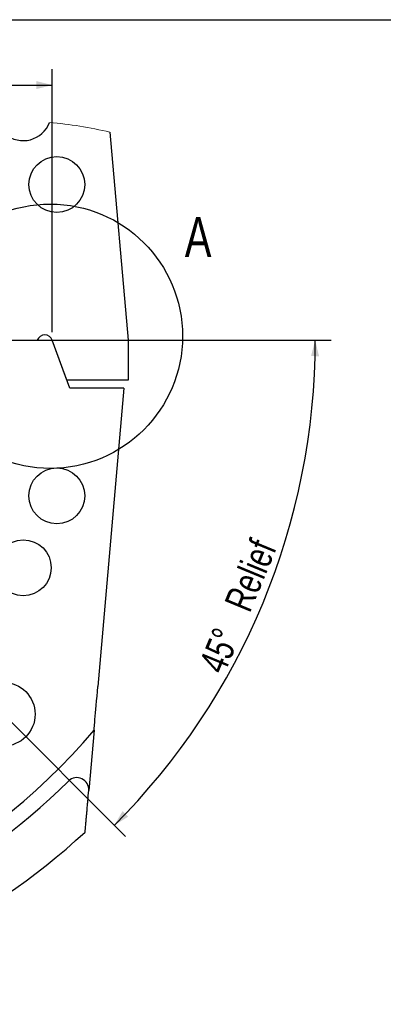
# Model space of a CAD drawing. Header units: millimetres. Extents: x 8 to 862, y 8 to 585.
# Tile 32 of 84: x 166 to 212, y 462 to 585. Entities that reach past the tile are written whole.
import ezdxf

# ---------------------------------------------------------------- set-up
doc = ezdxf.new("R2010")
doc.units = ezdxf.units.MM
doc.layers.add('DETAIL', color=3, linetype='Continuous')
doc.layers.add('DIMENSIONS', color=2, linetype='Continuous')
doc.layers.add('OUTLINE', color=7, linetype='Continuous', lineweight=25)
doc.styles.add('SLDTEXTSTYLE0', font='TXT', dxfattribs={"width": 0.75})
doc.dimstyles.new('SLDDIMSTYLE2', dxfattribs={"dimtxt": 3.5, "dimasz": 2, "dimexe": 0, "dimexo": 0.0625, "dimgap": 0.875, "dimtad": 1, "dimrnd": 1e-09, "dimzin": 12, "dimdsep": 46, "dimtxsty": 'SLDTEXTSTYLE0', "dimsah": 1, "dimcen": 0.09, "dimadec": 0, "dimazin": 3, "dimtfac": 1, "dimtofl": 0, "dimtmove": 0, "dimatfit": 3, "dimfxl": 0, "dimfrac": 2, "dimtolj": 1, "dimtzin": 12, "dimarcsym": 0})
doc.dimstyles.new('SLDDIMSTYLE8', dxfattribs={"dimtxt": 3.5, "dimasz": 2, "dimexe": 0, "dimexo": 0.0625, "dimgap": 0.875, "dimtad": 1, "dimdec": 4, "dimzin": 12, "dimdsep": 46, "dimtxsty": 'SLDTEXTSTYLE0', "dimsah": 1, "dimcen": 0.09, "dimazin": 3, "dimtfac": 1, "dimtofl": 0, "dimtmove": 0, "dimatfit": 3, "dimfxl": 0, "dimfrac": 2, "dimtolj": 1, "dimtzin": 12, "dimarcsym": 0})

# ---------------------------------------------------------------- blocks, each defined once
blk = doc.blocks.new('_D_64')
at = {"layer": 'DIMENSIONS'}
for p, q in [((169.48, 544.85), (205.28, 544.85)), ((143.91, 518.3), (179.53, 482.68))]:
    blk.add_line(p, q, dxfattribs=at)
blk.add_arc((117.36, 544.85), 85.93, 315, 0, dxfattribs=at)
for points in [[(203.28, 544.85), (202.76, 542.86), (203.76, 542.85)], [(178.12, 484.1), (179.87, 485.18), (179.16, 485.88)]]:
    blk.add_solid(points, dxfattribs=at)
at = {"layer": 'DIMENSIONS', "char_height": 3.5, "attachment_point": 1, "rotation": 67.5, "style": 'SLDTEXTSTYLE0'}
for s, insert in [('Relief', (191.84, 511.92)), ('45°', (188.64, 504.2))]:
    blk.add_mtext(s, dxfattribs=dict(at, insert=insert))
blk = doc.blocks.new('_D_67')
at = {"layer": 'DIMENSIONS'}
for p, q in [((64.36, 545.85), (64.36, 578.81)), ((170.36, 545.85), (170.36, 578.81)), ((64.36, 576.81), (170.36, 576.81))]:
    blk.add_line(p, q, dxfattribs=at)
for points in [[(64.36, 576.81), (66.36, 576.31), (66.36, 577.31)], [(170.36, 576.81), (168.36, 577.31), (168.36, 576.31)]]:
    blk.add_solid(points, dxfattribs=at)
at = {"layer": 'DIMENSIONS', "insert": (113.48, 581.32), "char_height": 3.5, "attachment_point": 1, "style": 'SLDTEXTSTYLE0'}
blk.add_mtext('106', dxfattribs=at)

msp = doc.modelspace()

# ---------------------------------------------------------------- linework, layer by layer
at = {"color": 7, "linetype": 'Continuous', "lineweight": 18}
msp.add_arc((165.1967, 517.84399), 54.49408, 76.865907, 84.9461075, dxfattribs=at)
at = {"layer": 'DETAIL'}
msp.add_circle((170.10918, 545.35491), 16.55999, dxfattribs=at)
at = {"layer": 'OUTLINE'}
for p, q in [((8, 585), (832, 585)), ((177.57943, 570.91256), (179.85918, 544.85491)), ((158.0304, 544.85491), (168.4798, 544.85491)), ((158.0304, 544.85491), (170.35918, 544.85491)), ((172.17903, 539.85491), (170.35918, 544.85491)), ((172.543, 538.85491), (170.35918, 544.85491)), ((179.85918, 544.85491), (179.85918, 539.85491)), ((179.85918, 539.85491), (172.17903, 539.85491)), ((179.33425, 538.85491), (172.543, 538.85491)), ((179.33425, 538.85491), (176.06286, 501.46276)), ((175.58506, 496.0014), (174.92305, 488.4347)), ((174.86877, 487.81415), (174.92305, 488.4347))]:
    msp.add_line(p, q, dxfattribs=at)
at = {"layer": 'OUTLINE', "flags": 128}
msp.add_lwpolyline([(175.58597, 496.01188), (175.58905, 496.04705), (175.59842, 496.15414), (175.61242, 496.31422), (175.63081, 496.52439), (175.64702, 496.70968), (175.6647, 496.91177), (175.68408, 497.1332), (175.70445, 497.36609), (175.73957, 497.76747), (175.77625, 498.18682), (175.81503, 498.62999), (175.85466, 499.08299), (175.90557, 499.66497), (175.95713, 500.25424), (176.0099, 500.85748), (176.06286, 501.46276)], dxfattribs=at)
at = {"layer": 'OUTLINE'}
for centre, radius in [((170.92166, 564.35005), 3.5), ((170.92166, 525.35976), 3.5), ((166.72263, 516.3549), 3.5), ((164.20501, 498.00908), 4)]:
    msp.add_circle(centre, radius, dxfattribs=at)
for centre, radius, start, end in [((166.72196, 573.35149), 3.49695, 229.9724212, 339.4891902), ((169.41949, 544.51288), 1, 20.0000384, 159.9999616), ((117.35918, 544.85492), 76.00001, 219.9913145, 320.0086855), ((117.35916, 544.85493), 77.95003, 277.37065, 314.8878655), ((173.42876, 488.56544), 1.5, 354.9998014, 134.8880669), ((117.35923, 544.85481), 83.99989, 278.012756, 312.8351495)]:
    msp.add_arc(centre, radius, start, end, dxfattribs=at)
msp.add_open_spline([(174.47003, 483.2566), (174.47034, 483.26018), (174.47264, 483.28632), (174.47853, 483.35394), (174.48823, 483.46461), (174.50086, 483.60903), (174.51548, 483.77613), (174.53478, 483.99667), (174.55879, 484.27116), (174.58748, 484.59899), (174.62346, 485.0104), (174.66666, 485.50406), (174.71684, 486.07758), (174.76765, 486.65835), (174.81842, 487.23881), (174.85195, 487.62194), (174.86877, 487.81415)], degree=3, knots=[0, 0, 0, 0, 0.002357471, 0.017206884, 0.044508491, 0.075204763, 0.112275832, 0.154497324, 0.220373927, 0.292963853, 0.370290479, 0.491182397, 0.617917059, 0.7478051, 0.873476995, 1, 1, 1, 1], dxfattribs=at)

# ---------------------------------------------------------------- texts
at = {"layer": 'DETAIL', "insert": (186.94563, 560.26767), "char_height": 5, "attachment_point": 1, "style": 'SLDTEXTSTYLE0'}
msp.add_mtext('A', dxfattribs=at)

# ---------------------------------------------------------------- dimensions: what is measured, and where the dimension line sits
at = {"layer": 'DIMENSIONS'}
dim = msp.add_linear_dim(base=(170.35918, 576.81118), p1=(64.35918, 544.85491), p2=(170.35918, 544.85491), angle=0, dimstyle='SLDDIMSTYLE2', dxfattribs=at)
dim.commit()
dim.dimension.update_dxf_attribs({"geometry": '_D_67', "text_midpoint": (117.35918, 576.81118), "dimtype": 160})
dim = msp.add_angular_dim_2l(base=(196.74404, 511.97262), line1=((143.20394, 519.01015), (117.35918, 544.85491)), line2=((154.70918, 544.85491), (168.4798, 544.85491)), text='<> Relief', dimstyle='SLDDIMSTYLE8', dxfattribs=at)
dim.commit()
dim.dimension.update_dxf_attribs({"geometry": '_D_64', "text_midpoint": (196.74404, 511.97262), "dimtype": 162})

doc.saveas('drawing.dxf')
